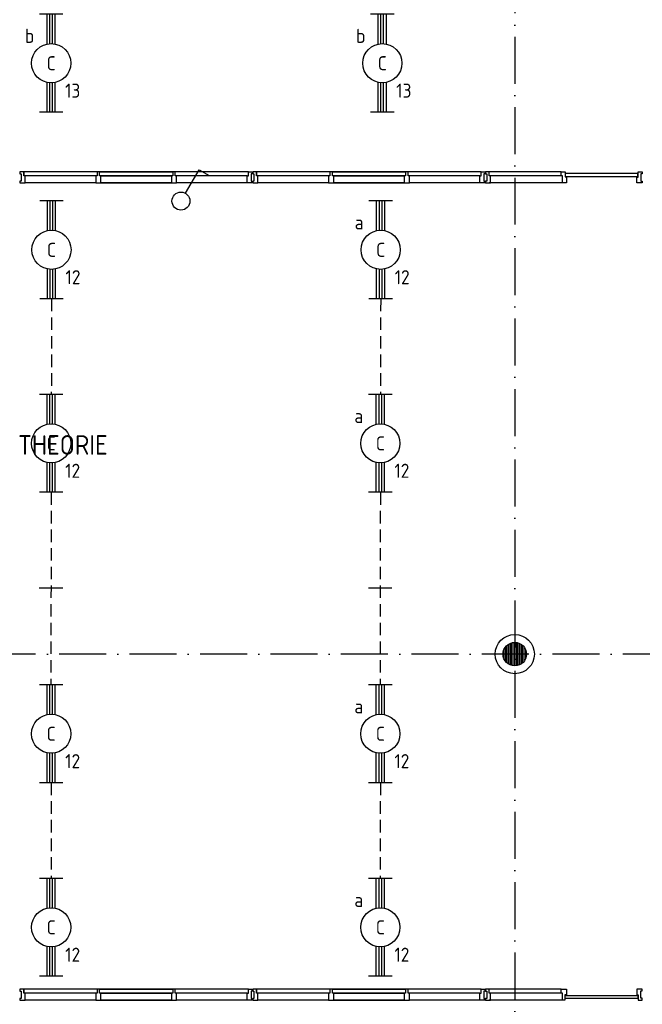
# Model space of a CAD drawing. Header units: millimetres. Extents: x 90707 to 259985, y -1262 to 84291.
# Tile 14 of 85: x 108422 to 116375, y 53334 to 65914. Entities that reach past the tile are written whole.
import ezdxf
from ezdxf.enums import TextEntityAlignment as Align

# ---------------------------------------------------------------- set-up
doc = ezdxf.new("R2010")
doc.units = ezdxf.units.MM
doc.header["$LTSCALE"] = 100
doc.linetypes.add('DASHDOT', pattern=[9, 6, -1.5, 0, -1.5])
doc.linetypes.add('HIDDEN', pattern=[9.525, 6.35, -3.175])
doc.layers.get('0').update_dxf_attribs({"linetype": 'CONTINUOUS'})
for name, color, linetype in [('AL$7----_STRAMIEN', 1, 'DASHDOT'), ('AL$8----_HULPKOLOM', 2, 'CONTINUOUS'), ('AL28----_KONSTRUKTIE', 3, 'CONTINUOUS'), ('AL31----_BUITENKOZ', 7, 'CONTINUOUS'), ('AL32----_BINNENKOZ', 7, 'CONTINUOUS'), ('ALXAA---_GEWBETON', 12, 'CONTINUOUS'), ('EB63101-_ATTRIB', 2, 'CONTINUOUS'), ('EL63101-_LICHT-ARM', 3, 'CONTINUOUS'), ('EL63102-_LICHT-SCH', 3, 'CONTINUOUS'), ('EL6441--_DATACOM', 3, 'CONTINUOUS'), ('LIJN035', 50, 'CONTINUOUS'), ('VOLGNUMMER', 7, 'CONTINUOUS')]:
    doc.layers.add(name, color=color, linetype=linetype)
doc.styles.add('1_8', font='ISO', dxfattribs={"height": 1.8})
doc.styles.add('NORATT', font='isocp.shx')
doc.styles.get("Standard").update_dxf_attribs({"font": 'iso.shx'})

# ---------------------------------------------------------------- blocks, each defined once
blk = doc.blocks.new('EJ3T20')
at = {"color": 0}
for p, q in [((-6.25, -1.5), (-6.25, 1.5)), ((-6.25, -1.5), (-6.25, 1.5)), ((6.25, -1.5), (6.25, 1.5)), ((6.25, -1.5), (6.25, 1.5)), ((-6.25, 0.52), (-2.44, 0.52)), ((-6.25, 0.52), (-2.44, 0.52)), ((-6.25, 0.17), (-2.49, 0.17)), ((-6.25, 0.17), (-2.49, 0.17)), ((2.44, 0.52), (6.25, 0.52)), ((2.44, 0.52), (6.25, 0.52)), ((2.49, 0.17), (6.25, 0.17)), ((2.49, 0.17), (6.25, 0.17)), ((-6.25, -0.17), (-2.49, -0.17)), ((-6.25, -0.17), (-2.49, -0.17)), ((-6.25, -0.52), (-2.44, -0.52)), ((-6.25, -0.52), (-2.44, -0.52)), ((2.44, -0.52), (6.25, -0.52)), ((2.44, -0.52), (6.25, -0.52)), ((2.49, -0.17), (6.25, -0.17)), ((2.49, -0.17), (6.25, -0.17))]:
    blk.add_line(p, q, dxfattribs=at)
blk.add_circle((0, 0), 2.5, dxfattribs=at)
blk.add_circle((0, 0), 2.5, dxfattribs=at)
at = {"style": 'NORATT', "flags": 9}
blk.add_attdef('GELIJK', text='', height=1.8, dxfattribs=at).set_placement((3.5, 5), align=Align.MIDDLE_CENTER)
at = {"color": 6}
for tag, style, flags, p in [('SCHAK', 'NORATT', 8, (3.5, 2.75)), ('SCHAK', '1_8', 8, (3.5, 2.75)), ('A_CODE', 'NORATT', 8, (0, 0)), ('A_CODE', '1_8', 8, (0, 0)), ('GROEP', 'NORATT', 8, (-3.5, -2.75)), ('GROEP', '1_8', 8, (-3.5, -2.75)), ('KAST', 'NORATT', 9, (3.5, -2.75)), ('KAST', '1_8', 9, (3.5, -2.75))]:
    blk.add_attdef(tag, text='', height=1.8, dxfattribs=dict(at, style=style, flags=flags)).set_placement(p, align=Align.MIDDLE)
blk = doc.blocks.new('ES3S1')
blk.add_lwpolyline([(0.58, 1), (2.31, 4), (3.61, 3.25)])
blk.add_lwpolyline([(0.58, 1), (2.31, 4), (3.61, 3.25)])
blk.add_lwpolyline([(0.58, 1), (2.31, 4), (3.61, 3.25)])
blk.add_lwpolyline([(0.58, 1), (2.31, 4), (3.61, 3.25)])
blk.add_circle((0, 0), 1.15)
blk.add_circle((0, 0), 1.15)
blk.add_circle((0, 0), 1.15)
blk.add_circle((0, 0), 1.15)
for tag, style, flags, p in [('SCHAK', 'NORATT', 8, (3, 5.5)), ('SCHAK', '1_8', 8, (3, 5.5)), ('SCHAK', 'NORATT', 8, (3, 5.5)), ('KAST', 'NORATT', 9, (-3, 0.5)), ('KAST', '1_8', 9, (-3, 0.5)), ('KAST', 'NORATT', 9, (-3, 0.5)), ('M_CODE', 'NORATT', 9, (0, 0)), ('M_CODE', '1_8', 9, (0, 0)), ('M_CODE', 'NORATT', 9, (0, 0)), ('DOEL', 'NORATT', 9, (-3, -2)), ('DOEL', '1_8', 9, (-3, -2)), ('DOEL', 'NORATT', 9, (-3, -2)), ('GROEP', 'NORATT', 9, (-3, -4.5)), ('GROEP', '1_8', 9, (-3, -4.5)), ('GROEP', 'NORATT', 9, (-3, -4.5))]:
    blk.add_attdef(tag, text='', height=1.8, dxfattribs=dict(style=style, flags=flags)).set_placement(p, align=Align.MIDDLE_CENTER)
blk = doc.blocks.new('A$Cca306792')
at = {"layer": 'AL$7----_STRAMIEN', "color": 1}
for points in [[(23628, 78659), (23628, 38070)], [(146222, 59070), (2867, 59070)]]:
    blk.add_lwpolyline(points, dxfattribs=at)
at = {"layer": 'AL$8----_HULPKOLOM', "color": 8}
blk.add_circle((23628, 59070), 250, dxfattribs=at)
at = {"layer": 'AL28----_KONSTRUKTIE', "color": 8}
blk.add_circle((23628, 59070), 150, dxfattribs=at)
at = {"layer": 'AL31----_BUITENKOZ', "color": 8, "linetype": 'Continuous'}
for p, q in [((24272, 65212), (24272, 65171)), ((25202, 65212), (24272, 65212)), ((24272, 65171), (25202, 65171)), ((25202, 65171), (25202, 65212)), ((24271, 54670), (24271, 54711)), ((24271, 54711), (25201, 54711)), ((25201, 54670), (24271, 54670)), ((25201, 54711), (25201, 54670))]:
    blk.add_line(p, q, dxfattribs=at)
at = {"layer": 'AL32----_BINNENKOZ', "color": 8}
for p, q in [((17307, 65232), (17307, 65207)), ((17357, 65232), (17307, 65232)), ((17307, 65207), (17323, 65207)), ((17323, 65207), (17323, 65115)), ((17357, 65232), (17357, 65181)), ((18292, 65232), (17357, 65232)), ((17357, 65181), (17357, 65232)), ((17374, 65181), (17357, 65181)), ((18275, 65181), (17374, 65181)), ((17374, 65093), (17374, 65181)), ((18292, 65181), (18275, 65181)), ((18275, 65181), (18275, 65093)), ((18292, 65232), (18292, 65181)), ((18325, 65232), (18292, 65232)), ((19259, 65232), (18325, 65232)), ((18325, 65181), (18325, 65232)), ((18325, 65232), (19259, 65232)), ((18342, 65181), (18325, 65181)), ((19242, 65181), (18342, 65181)), ((18342, 65093), (18342, 65181)), ((18342, 65181), (19242, 65181)), ((19259, 65181), (19242, 65181)), ((19242, 65181), (19242, 65093)), ((19259, 65232), (19259, 65181)), ((19292, 65232), (19259, 65232)), ((20225, 65232), (19292, 65232)), ((19292, 65181), (19292, 65232)), ((19309, 65181), (19292, 65181)), ((20208, 65181), (19309, 65181)), ((19309, 65093), (19309, 65181)), ((20208, 65093), (20208, 65181)), ((20208, 65181), (20225, 65181)), ((20225, 65181), (20225, 65232)), ((20225, 65232), (20275, 65232)), ((20275, 65207), (20259, 65207)), ((20259, 65207), (20259, 65115)), ((20275, 65232), (20275, 65207)), ((20280, 65232), (20280, 65207)), ((20330, 65232), (20280, 65232)), ((20280, 65207), (20296, 65207)), ((20296, 65207), (20296, 65115)), ((20330, 65232), (20330, 65181)), ((21265, 65232), (20330, 65232)), ((20330, 65181), (20330, 65232)), ((20347, 65181), (20330, 65181)), ((21248, 65181), (20347, 65181)), ((20347, 65093), (20347, 65181)), ((21265, 65181), (21248, 65181)), ((21248, 65181), (21248, 65093)), ((21265, 65232), (21265, 65181)), ((21298, 65232), (21265, 65232)), ((22232, 65232), (21298, 65232)), ((21298, 65181), (21298, 65232)), ((21298, 65232), (22232, 65232)), ((21315, 65181), (21298, 65181)), ((22215, 65181), (21315, 65181)), ((21315, 65093), (21315, 65181)), ((21315, 65181), (22215, 65181)), ((22232, 65181), (22215, 65181)), ((22215, 65181), (22215, 65093)), ((22232, 65232), (22232, 65181)), ((22265, 65232), (22232, 65232)), ((23198, 65232), (22265, 65232)), ((22265, 65181), (22265, 65232)), ((22282, 65181), (22265, 65181)), ((23181, 65181), (22282, 65181)), ((22282, 65093), (22282, 65181)), ((23181, 65093), (23181, 65181)), ((23181, 65181), (23198, 65181)), ((23198, 65181), (23198, 65232)), ((23198, 65232), (23248, 65232)), ((23248, 65207), (23232, 65207)), ((23232, 65207), (23232, 65115)), ((23248, 65232), (23248, 65207)), ((23253, 65232), (23253, 65207)), ((23303, 65232), (23253, 65232)), ((23253, 65207), (23269, 65207)), ((23269, 65207), (23269, 65115)), ((24221, 65232), (23303, 65232)), ((23303, 65181), (23303, 65232)), ((23320, 65181), (23303, 65181)), ((24221, 65181), (23320, 65181)), ((23320, 65093), (23320, 65181)), ((24220, 65232), (24270, 65232)), ((24220, 65181), (24220, 65232)), ((24237, 65181), (24220, 65181)), ((24237, 65093), (24237, 65181)), ((24270, 65232), (24270, 65169)), ((24270, 65169), (24287, 65169)), ((24287, 65169), (24287, 65093)), ((25187, 65093), (25187, 65165)), ((25187, 65165), (25204, 65165)), ((25204, 65165), (25204, 65232)), ((25204, 65232), (25254, 65232)), ((25254, 65207), (25238, 65207)), ((25238, 65207), (25238, 65115)), ((25254, 65232), (25254, 65207)), ((17323, 65115), (17307, 65115)), ((17307, 65115), (17307, 65093)), ((17307, 65093), (17374, 65093)), ((18275, 65093), (17374, 65093)), ((18275, 65093), (18342, 65093)), ((19242, 65093), (18342, 65093)), ((18342, 65093), (19242, 65093)), ((19242, 65093), (18342, 65093)), ((18342, 65093), (19242, 65093)), ((19242, 65093), (19309, 65093)), ((20208, 65093), (19309, 65093)), ((20208, 65093), (19309, 65093)), ((20275, 65093), (20208, 65093)), ((20259, 65115), (20275, 65115)), ((20275, 65115), (20275, 65093)), ((20296, 65115), (20280, 65115)), ((20280, 65115), (20280, 65093)), ((20280, 65093), (20347, 65093)), ((21248, 65093), (20347, 65093)), ((21248, 65093), (21315, 65093)), ((22215, 65093), (21315, 65093)), ((21315, 65093), (22215, 65093)), ((22215, 65093), (21315, 65093)), ((21315, 65093), (22215, 65093)), ((22215, 65093), (22282, 65093)), ((23181, 65093), (22282, 65093)), ((23181, 65093), (22282, 65093)), ((23248, 65093), (23181, 65093)), ((23232, 65115), (23248, 65115)), ((23248, 65115), (23248, 65093)), ((23269, 65115), (23253, 65115)), ((23253, 65115), (23253, 65093)), ((23253, 65093), (23320, 65093)), ((24237, 65093), (23303, 65093)), ((24287, 65093), (24237, 65093)), ((25254, 65093), (25187, 65093)), ((25238, 65115), (25254, 65115)), ((25254, 65115), (25254, 65093)), ((17307, 54789), (17307, 54764)), ((17357, 54789), (17307, 54789)), ((17307, 54764), (17323, 54764)), ((17323, 54764), (17323, 54672)), ((17357, 54789), (17357, 54738)), ((18292, 54789), (17357, 54789)), ((17357, 54738), (17357, 54789)), ((17374, 54738), (17357, 54738)), ((18275, 54738), (17374, 54738)), ((17374, 54650), (17374, 54738)), ((18292, 54738), (18275, 54738)), ((18275, 54738), (18275, 54650)), ((18292, 54789), (18292, 54738)), ((18325, 54789), (18292, 54789)), ((19259, 54789), (18325, 54789)), ((18325, 54738), (18325, 54789)), ((18325, 54789), (19259, 54789)), ((18342, 54738), (18325, 54738)), ((19242, 54738), (18342, 54738)), ((18342, 54650), (18342, 54738)), ((18342, 54738), (19242, 54738)), ((19259, 54738), (19242, 54738)), ((19242, 54738), (19242, 54650)), ((19259, 54789), (19259, 54738)), ((19292, 54789), (19259, 54789)), ((20225, 54789), (19292, 54789)), ((19292, 54738), (19292, 54789)), ((19309, 54738), (19292, 54738)), ((20208, 54738), (19309, 54738)), ((19309, 54650), (19309, 54738)), ((20208, 54650), (20208, 54738)), ((20208, 54738), (20225, 54738)), ((20225, 54738), (20225, 54789)), ((20225, 54789), (20275, 54789)), ((20275, 54764), (20259, 54764)), ((20259, 54764), (20259, 54672)), ((20275, 54789), (20275, 54764)), ((20280, 54789), (20280, 54764)), ((20330, 54789), (20280, 54789)), ((20280, 54764), (20296, 54764)), ((20296, 54764), (20296, 54672)), ((20330, 54789), (20330, 54738)), ((21265, 54789), (20330, 54789)), ((20330, 54738), (20330, 54789)), ((20347, 54738), (20330, 54738)), ((21248, 54738), (20347, 54738)), ((20347, 54650), (20347, 54738)), ((21265, 54738), (21248, 54738)), ((21248, 54738), (21248, 54650)), ((21265, 54789), (21265, 54738)), ((21298, 54789), (21265, 54789)), ((22232, 54789), (21298, 54789)), ((21298, 54738), (21298, 54789)), ((21298, 54789), (22232, 54789)), ((21315, 54738), (21298, 54738)), ((22215, 54738), (21315, 54738)), ((21315, 54650), (21315, 54738)), ((21315, 54738), (22215, 54738)), ((22232, 54738), (22215, 54738)), ((22215, 54738), (22215, 54650)), ((22232, 54789), (22232, 54738)), ((22265, 54789), (22232, 54789)), ((23198, 54789), (22265, 54789)), ((22265, 54738), (22265, 54789)), ((22282, 54738), (22265, 54738)), ((23181, 54738), (22282, 54738)), ((22282, 54650), (22282, 54738)), ((23181, 54650), (23181, 54738)), ((23181, 54738), (23198, 54738)), ((23198, 54738), (23198, 54789)), ((23198, 54789), (23248, 54789)), ((23248, 54764), (23232, 54764)), ((23232, 54764), (23232, 54672)), ((23248, 54789), (23248, 54764)), ((23253, 54789), (23253, 54764)), ((23303, 54789), (23253, 54789)), ((23253, 54764), (23269, 54764)), ((23269, 54764), (23269, 54672)), ((24221, 54789), (23303, 54789)), ((23303, 54738), (23303, 54789)), ((23320, 54738), (23303, 54738)), ((24221, 54738), (23320, 54738)), ((23320, 54650), (23320, 54738)), ((24220, 54789), (24287, 54789)), ((24220, 54738), (24220, 54789)), ((24237, 54738), (24220, 54738)), ((24237, 54650), (24237, 54738)), ((24287, 54789), (24287, 54717)), ((25254, 54789), (25187, 54789)), ((25187, 54789), (25187, 54717)), ((25238, 54675), (25238, 54767)), ((25238, 54767), (25254, 54767)), ((25254, 54767), (25254, 54789)), ((17323, 54672), (17307, 54672)), ((17307, 54672), (17307, 54650)), ((17307, 54650), (17374, 54650)), ((18275, 54650), (17374, 54650)), ((18275, 54650), (18342, 54650)), ((19242, 54650), (18342, 54650)), ((18342, 54650), (19242, 54650)), ((19242, 54650), (18342, 54650)), ((18342, 54650), (19242, 54650)), ((19242, 54650), (19309, 54650)), ((20208, 54650), (19309, 54650)), ((20208, 54650), (19309, 54650)), ((20275, 54650), (20208, 54650)), ((20259, 54672), (20275, 54672)), ((20275, 54672), (20275, 54650)), ((20296, 54672), (20280, 54672)), ((20280, 54672), (20280, 54650)), ((20280, 54650), (20347, 54650)), ((21248, 54650), (20347, 54650)), ((21248, 54650), (21315, 54650)), ((22215, 54650), (21315, 54650)), ((21315, 54650), (22215, 54650)), ((22215, 54650), (21315, 54650)), ((21315, 54650), (22215, 54650)), ((22215, 54650), (22282, 54650)), ((23181, 54650), (22282, 54650)), ((23181, 54650), (22282, 54650)), ((23248, 54650), (23181, 54650)), ((23232, 54672), (23248, 54672)), ((23248, 54672), (23248, 54650)), ((23269, 54672), (23253, 54672)), ((23253, 54672), (23253, 54650)), ((23253, 54650), (23320, 54650)), ((24237, 54650), (23303, 54650)), ((24267, 54650), (24237, 54650)), ((24287, 54717), (24267, 54717)), ((24267, 54717), (24267, 54650)), ((25187, 54717), (25204, 54717)), ((25204, 54717), (25204, 54650)), ((25204, 54650), (25254, 54650)), ((25254, 54675), (25238, 54675)), ((25254, 54650), (25254, 54675))]:
    blk.add_line(p, q, dxfattribs=at)
at = {"layer": 'ALXAA---_GEWBETON', "color": 8}
for p, q in [((23508, 58980), (23508, 59160)), ((23528, 58958), (23528, 59181)), ((23548, 58943), (23548, 59196)), ((23568, 58932), (23568, 59207)), ((23588, 58925), (23588, 59214)), ((23608, 58921), (23608, 59218)), ((23628, 58920), (23628, 59220)), ((23648, 58921), (23648, 59218)), ((23668, 58925), (23668, 59214)), ((23688, 58932), (23688, 59207)), ((23708, 58943), (23708, 59196)), ((23728, 58958), (23728, 59181)), ((23748, 58980), (23748, 59160)), ((23488, 59016), (23488, 59123)), ((23768, 59016), (23768, 59123))]:
    blk.add_line(p, q, dxfattribs=at)
at = {"layer": 'VOLGNUMMER', "color": 252, "linetype": 'ByBlock'}
blk.add_text('THEORIE', height=250, dxfattribs=at).set_placement((17283, 61618))
for tag, p in [('0.28', (16187, 74214)), ('0.16', (78893, 73105)), ('0.17', (62961, 72994)), ('0.29', (35887, 72529)), ('0.18', (53124, 64542)), ('0.701', (85482, 63517)), ('0.32', (36092, 63166)), ('0.30', (29366, 63128)), ('0.12', (90689, 63024)), ('0.29A', (33165, 62745)), ('0.30', (38191, 61494)), ('0.19', (61479, 61433)), ('0.27', (17657, 61363)), ('0.14', (89762, 60088)), ('0.33', (45869, 59450)), ('0.15', (73454, 57402)), ('0.25', (28058, 57013)), ('0.801', (112714, 57073)), ('0.18A', (61029, 56759)), ('0.26A', (36299, 54851)), ('0.20', (60895, 53506)), ('0.800', (90980, 50804)), ('0.25A', (73288, 48435)), ('0.21', (58702, 48178)), ('0.300', (94483, 48257)), ('0.24', (35041, 47783)), ('0.102', (87631, 47613)), ('0.203', (95795, 46197)), ('0.26', (18559, 46119)), ('0.802', (68387, 42721)), ('0.204', (95497, 42149)), ('0.07B', (66790, 38909)), ('0.702', (95327, 36513))]:
    blk.add_attdef(tag, text='', height=250, dxfattribs=at).set_placement(p, align=Align.MIDDLE_CENTER)
at = {"layer": 'VOLGNUMMER', "color": 8, "linetype": 'ByBlock'}
blk.add_attdef('0.600', text='', height=250, dxfattribs=at).set_placement((96800, 48300), align=Align.MIDDLE_CENTER)

msp = doc.modelspace()

# ---------------------------------------------------------------- linework, layer by layer
at = {"layer": 'LIJN035', "linetype": 'HIDDEN', "ltscale": 0.25}
for p, q in [((108828, 62349), (108826, 61126)), ((113033, 62349), (113031, 61126)), ((108824, 59876), (108820, 57416)), ((113029, 59876), (113025, 57416)), ((108824, 56166), (108822, 54943)), ((113029, 56166), (113027, 54943))]:
    msp.add_line(p, q, dxfattribs=at)
at = {"layer": 'LIJN035'}
for p, q in [((108972, 58653), (108672, 58653)), ((113177, 58653), (112877, 58653))]:
    msp.add_line(p, q, dxfattribs=at)

# ---------------------------------------------------------------- block references
at = {"layer": 'EL63101-_LICHT-ARM'}
ref = msp.add_blockref('EJ3T20', (108824, 65358), dxfattribs=dict(at, xscale=100, yscale=100, zscale=100, rotation=90))
ref.add_attrib('A_CODE', 'C', dxfattribs={"layer": 'EB63101-_ATTRIB', "color": 1, "height": 180, "style": '1_8', "flags": 8}).set_placement((108824, 65358), align=Align.MIDDLE)
ref.add_attrib('GROEP', '13', dxfattribs={"layer": 'EB63101-_ATTRIB', "color": 1, "height": 180, "style": '1_8', "flags": 8}).set_placement((109099, 65008), align=Align.MIDDLE)
ref.add_attrib('SCHAK', 'b', dxfattribs={"layer": 'EB63101-_ATTRIB', "color": 1, "height": 180, "style": '1_8', "flags": 8}).set_placement((108549, 65708), align=Align.MIDDLE)
ref = msp.add_blockref('EJ3T20', (113054, 65358), dxfattribs=dict(at, xscale=100, yscale=100, zscale=100, rotation=90))
ref.add_attrib('A_CODE', 'C', dxfattribs={"layer": 'EB63101-_ATTRIB', "color": 1, "height": 180, "style": '1_8', "flags": 8}).set_placement((113054, 65358), align=Align.MIDDLE)
ref.add_attrib('GROEP', '13', dxfattribs={"layer": 'EB63101-_ATTRIB', "color": 1, "height": 180, "style": '1_8', "flags": 8}).set_placement((113329, 65008), align=Align.MIDDLE)
ref.add_attrib('SCHAK', 'b', dxfattribs={"layer": 'EB63101-_ATTRIB', "color": 1, "height": 180, "style": '1_8', "flags": 8}).set_placement((112779, 65708), align=Align.MIDDLE)
ref = msp.add_blockref('EJ3T20', (108828, 62974), dxfattribs=dict(at, xscale=100, yscale=100, zscale=100, rotation=90))
ref.add_attrib('A_CODE', 'C', dxfattribs={"layer": 'EB63101-_ATTRIB', "color": 1, "height": 180, "style": 'NORATT', "flags": 8}).set_placement((108828, 62974), align=Align.MIDDLE)
ref.add_attrib('GROEP', '12', dxfattribs={"layer": 'EB63101-_ATTRIB', "color": 1, "height": 180, "style": 'NORATT', "flags": 8}).set_placement((109103, 62624), align=Align.MIDDLE)
ref = msp.add_blockref('EJ3T20', (113033, 62974), dxfattribs=dict(at, xscale=100, yscale=100, zscale=100, rotation=90))
ref.add_attrib('A_CODE', 'C', dxfattribs={"layer": 'EB63101-_ATTRIB', "color": 1, "height": 180, "style": '1_8', "flags": 8}).set_placement((113033, 62974), align=Align.MIDDLE)
ref.add_attrib('GROEP', '12', dxfattribs={"layer": 'EB63101-_ATTRIB', "color": 1, "height": 180, "style": '1_8', "flags": 8}).set_placement((113308, 62624), align=Align.MIDDLE)
ref.add_attrib('SCHAK', 'a', dxfattribs={"layer": 'EB63101-_ATTRIB', "color": 1, "height": 180, "style": '1_8', "flags": 8}).set_placement((112758, 63324), align=Align.MIDDLE)
ref = msp.add_blockref('EJ3T20', (108824, 60501), dxfattribs=dict(at, xscale=100, yscale=100, zscale=100, rotation=90))
ref.add_attrib('A_CODE', 'C', dxfattribs={"layer": 'EB63101-_ATTRIB', "color": 1, "height": 180, "style": 'NORATT', "flags": 8}).set_placement((108824, 60501), align=Align.MIDDLE)
ref.add_attrib('GROEP', '12', dxfattribs={"layer": 'EB63101-_ATTRIB', "color": 1, "height": 180, "style": 'NORATT', "flags": 8}).set_placement((109099, 60151), align=Align.MIDDLE)
ref = msp.add_blockref('EJ3T20', (113029, 60501), dxfattribs=dict(at, xscale=100, yscale=100, zscale=100, rotation=90))
ref.add_attrib('A_CODE', 'C', dxfattribs={"layer": 'EB63101-_ATTRIB', "color": 1, "height": 180, "style": '1_8', "flags": 8}).set_placement((113029, 60501), align=Align.MIDDLE)
ref.add_attrib('GROEP', '12', dxfattribs={"layer": 'EB63101-_ATTRIB', "color": 1, "height": 180, "style": '1_8', "flags": 8}).set_placement((113304, 60151), align=Align.MIDDLE)
ref.add_attrib('SCHAK', 'a', dxfattribs={"layer": 'EB63101-_ATTRIB', "color": 1, "height": 180, "style": '1_8', "flags": 8}).set_placement((112754, 60851), align=Align.MIDDLE)
ref = msp.add_blockref('EJ3T20', (108824, 56791), dxfattribs=dict(at, xscale=100, yscale=100, zscale=100, rotation=90))
ref.add_attrib('A_CODE', 'C', dxfattribs={"layer": 'EB63101-_ATTRIB', "color": 1, "height": 180, "style": 'NORATT', "flags": 8}).set_placement((108824, 56791), align=Align.MIDDLE)
ref.add_attrib('GROEP', '12', dxfattribs={"layer": 'EB63101-_ATTRIB', "color": 1, "height": 180, "style": 'NORATT', "flags": 8}).set_placement((109099, 56441), align=Align.MIDDLE)
ref = msp.add_blockref('EJ3T20', (113029, 56791), dxfattribs=dict(at, xscale=100, yscale=100, zscale=100, rotation=90))
ref.add_attrib('A_CODE', 'C', dxfattribs={"layer": 'EB63101-_ATTRIB', "color": 1, "height": 180, "style": '1_8', "flags": 8}).set_placement((113029, 56791), align=Align.MIDDLE)
ref.add_attrib('GROEP', '12', dxfattribs={"layer": 'EB63101-_ATTRIB', "color": 1, "height": 180, "style": '1_8', "flags": 8}).set_placement((113304, 56441), align=Align.MIDDLE)
ref.add_attrib('SCHAK', 'a', dxfattribs={"layer": 'EB63101-_ATTRIB', "color": 1, "height": 180, "style": '1_8', "flags": 8}).set_placement((112754, 57141), align=Align.MIDDLE)
ref = msp.add_blockref('EJ3T20', (108824, 54318), dxfattribs=dict(at, xscale=100, yscale=100, zscale=100, rotation=90))
ref.add_attrib('A_CODE', 'C', dxfattribs={"layer": 'EB63101-_ATTRIB', "color": 1, "height": 180, "style": 'NORATT', "flags": 8}).set_placement((108824, 54318), align=Align.MIDDLE)
ref.add_attrib('GROEP', '12', dxfattribs={"layer": 'EB63101-_ATTRIB', "color": 1, "height": 180, "style": 'NORATT', "flags": 8}).set_placement((109099, 53968), align=Align.MIDDLE)
ref = msp.add_blockref('EJ3T20', (113029, 54318), dxfattribs=dict(at, xscale=100, yscale=100, zscale=100, rotation=90))
ref.add_attrib('A_CODE', 'C', dxfattribs={"layer": 'EB63101-_ATTRIB', "color": 1, "height": 180, "style": '1_8', "flags": 8}).set_placement((113029, 54318), align=Align.MIDDLE)
ref.add_attrib('GROEP', '12', dxfattribs={"layer": 'EB63101-_ATTRIB', "color": 1, "height": 180, "style": '1_8', "flags": 8}).set_placement((113304, 53968), align=Align.MIDDLE)
ref.add_attrib('SCHAK', 'a', dxfattribs={"layer": 'EB63101-_ATTRIB', "color": 1, "height": 180, "style": '1_8', "flags": 8}).set_placement((112754, 54668), align=Align.MIDDLE)
at = {"layer": 'EL63102-_LICHT-SCH', "xscale": 100, "yscale": 100, "zscale": 100}
msp.add_blockref('ES3S1', (110482, 63597, 1200), dxfattribs=at)
at = {"layer": 'EL6441--_DATACOM'}
msp.add_blockref('A$Cca306792', (91118, -1262), dxfattribs=at)

doc.saveas('drawing.dxf')
